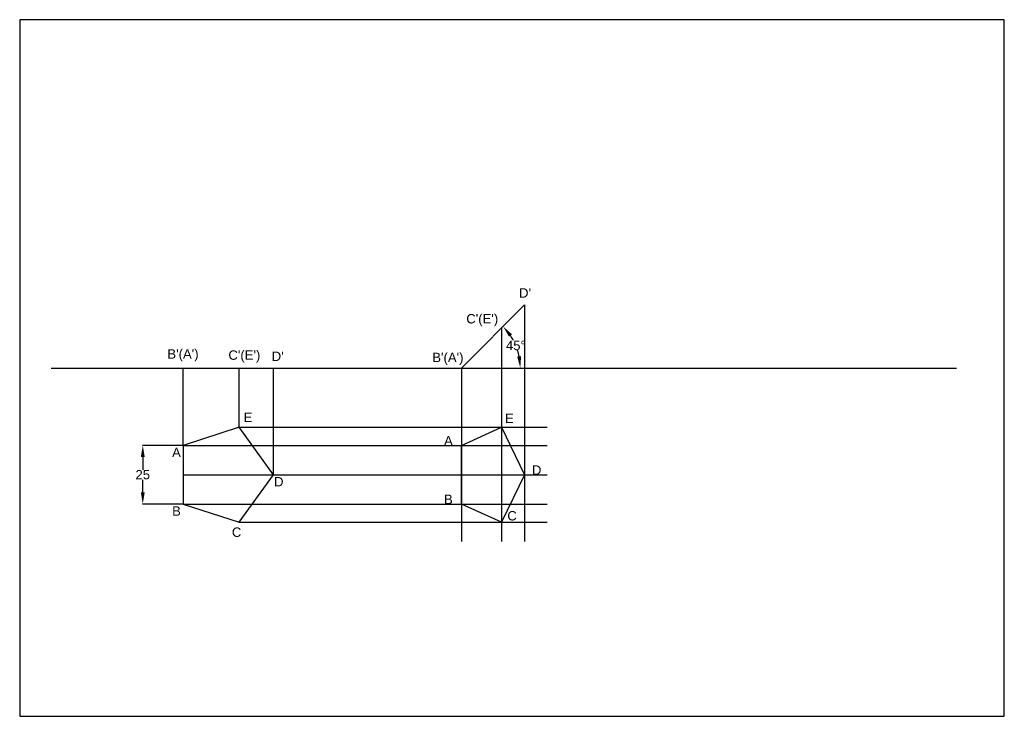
# Model space of a CAD drawing. Header units: millimetres. Extents: x 0 to 420, y 0 to 297.
import ezdxf

# ---------------------------------------------------------------- set-up
doc = ezdxf.new("R2010")
doc.units = ezdxf.units.MM
doc.header["$MEASUREMENT"] = 0
doc.styles.get("Standard").update_dxf_attribs({"font": 'arial.ttf'})
doc.dimstyles.get("Standard").update_dxf_attribs({"dimtxt": 4, "dimasz": 5, "dimexe": 0.18, "dimexo": 0.0625, "dimgap": 0.09, "dimtad": 0, "dimtih": 1, "dimtoh": 1, "dimdec": 0, "dimzin": 0, "dimdsep": 46, "dimtxsty": 'Standard', "dimcen": 0.09, "dimclrd": 1, "dimclre": 3, "dimadec": 0, "dimazin": 0, "dimtfac": 1, "dimtdec": 0, "dimtofl": 0, "dimtmove": 0, "dimatfit": 3, "dimfxl": 1, "dimtolj": 1, "dimtzin": 0, "dimarcsym": 0})

# ---------------------------------------------------------------- blocks, each defined once
blk = doc.blocks.new('*D1')
at = {"color": 3, "lineweight": -2, "transparency": 16777216}
for p, q in [((69.73, 115.5), (52.32, 115.5)), ((69.73, 90.5), (52.32, 90.5))]:
    blk.add_line(p, q, dxfattribs=at)
at = {"color": 1, "lineweight": -2, "transparency": 16777216}
for p, q in [((52.5, 110.5), (52.5, 105.13)), ((52.5, 95.5), (52.5, 100.87))]:
    blk.add_line(p, q, dxfattribs=at)
at = {"color": 1, "transparency": 16777216}
for points in [[(51.67, 110.5), (53.33, 110.5), (52.5, 115.5)], [(51.67, 95.5), (53.33, 95.5), (52.5, 90.5)]]:
    blk.add_solid(points, dxfattribs=at)
at = {"layer": 'Defpoints', "color": 0, "transparency": 16777216}
for p in [(69.8, 115.5), (52.5, 90.5), (69.8, 90.5)]:
    blk.add_point(p, dxfattribs=at)
at = {"color": 0, "transparency": 16777216, "insert": (52.5, 103), "char_height": 4, "attachment_point": 5}
blk.add_mtext('\\A1;25', dxfattribs=at)
blk = doc.blocks.new('*D2')
at = {"color": 1, "lineweight": -2, "transparency": 16777216}
for start, end in [(27.8718, 33.5423), (11.4577, 17.3298)]:
    blk.add_arc((188.5, 148.5), 25.04, start, end, dxfattribs=at)
at = {"color": 1, "transparency": 16777216}
for points in [[(208.73, 161.81), (210.02, 162.87), (206.21, 166.21)], [(213.88, 153.56), (212.22, 153.39), (213.54, 148.5)]]:
    blk.add_solid(points, dxfattribs=at)
at = {"layer": 'Defpoints', "color": 0, "transparency": 16777216}
for p in [(215.37, 175.37), (212.69, 154.98), (13.43, 148.5), (188.5, 148.5), (399.54, 148.5)]:
    blk.add_point(p, dxfattribs=at)
at = {"color": 0, "transparency": 16777216, "insert": (211.64, 158.08), "char_height": 4, "attachment_point": 5}
blk.add_mtext('\\A1;45°', dxfattribs=at)

msp = doc.modelspace()

# ---------------------------------------------------------------- linework, layer by layer
for p, q in [((188.5, 148.5), (215.37, 175.37)), ((69.8, 148.5), (108.27, 148.5)), ((188.5, 115.5), (205.47, 123.23)), ((205.47, 123.23), (215.37, 103)), ((188.5, 90.5), (188.5, 115.5)), ((215.37, 103), (205.47, 82.77)), ((205.47, 82.77), (188.5, 90.5))]:
    msp.add_line(p, q)
at = {"color": 152, "true_color": 0x2776bb}
for p, q in [((215.37, 175.37), (215.37, 74.5)), ((205.47, 165.47), (205.47, 74.5)), ((188.5, 148.5), (188.5, 74.5)), ((93.57, 123.23), (225, 123.23)), ((69.8, 115.5), (225, 115.5)), ((69.8, 103), (225, 103)), ((69.8, 90.5), (225, 90.5)), ((93.57, 82.77), (225, 82.77))]:
    msp.add_line(p, q, dxfattribs=at)
at = {"color": 251, "true_color": 0x636466}
msp.add_line((13.43, 148.5), (399.54, 148.5), dxfattribs=at)
at = {"color": 143, "true_color": 0x7aafdf}
for p, q in [((69.8, 115.5), (69.8, 148.5)), ((93.57, 123.23), (93.57, 148.5)), ((108.27, 103), (108.27, 148.5))]:
    msp.add_line(p, q, dxfattribs=at)
for points in [[(0, 0), (420, 0), (420, 297), (0, 297)], [(69.8, 115.5), (69.8, 90.5), (93.57, 82.77), (108.27, 103), (93.57, 123.23)]]:
    msp.add_lwpolyline(points, close=True)
for p in [(205.47, 123.23), (188.5, 115.5), (215.37, 103), (188.5, 90.5), (205.47, 82.77)]:
    msp.add_point(p)

# ---------------------------------------------------------------- texts
for s, p in [("D'", (213, 178.5)), ("C'(E')", (190.5, 167.5)), ("B'(A')", (63, 152.5)), ("C'(E')", (89.03, 152)), ("D'", (107.51, 151.5)), ("B'(A')", (176, 151)), ('E', (95.51, 125.5)), ('E', (207.01, 125)), ('A', (181.01, 115.5)), ('A', (65.01, 110.5)), ('D', (218.51, 103)), ('D', (108.51, 98)), ('B', (181.01, 90.5)), ('B', (65.02, 85.5)), ('C', (208.01, 83.5)), ('C', (90.51, 76.5))]:
    msp.add_text(s, height=4).set_placement(p)

# ---------------------------------------------------------------- dimensions: what is measured, and where the dimension line sits
dim = msp.add_angular_dim_2l(base=(212.69, 154.98), line1=((13.43, 148.5), (399.54, 148.5)), line2=((188.5, 148.5), (215.37, 175.37)), dimstyle='Standard')
dim.commit()
dim.dimension.update_dxf_attribs({"geometry": '*D2', "text_midpoint": (211.64, 158.08)})
dim = msp.add_linear_dim(base=(52.5, 90.5), p1=(69.8, 115.5), p2=(69.8, 90.5), angle=90, dimstyle='Standard')
dim.commit()
dim.dimension.update_dxf_attribs({"geometry": '*D1', "text_midpoint": (52.5, 103)})

doc.saveas('drawing.dxf')
